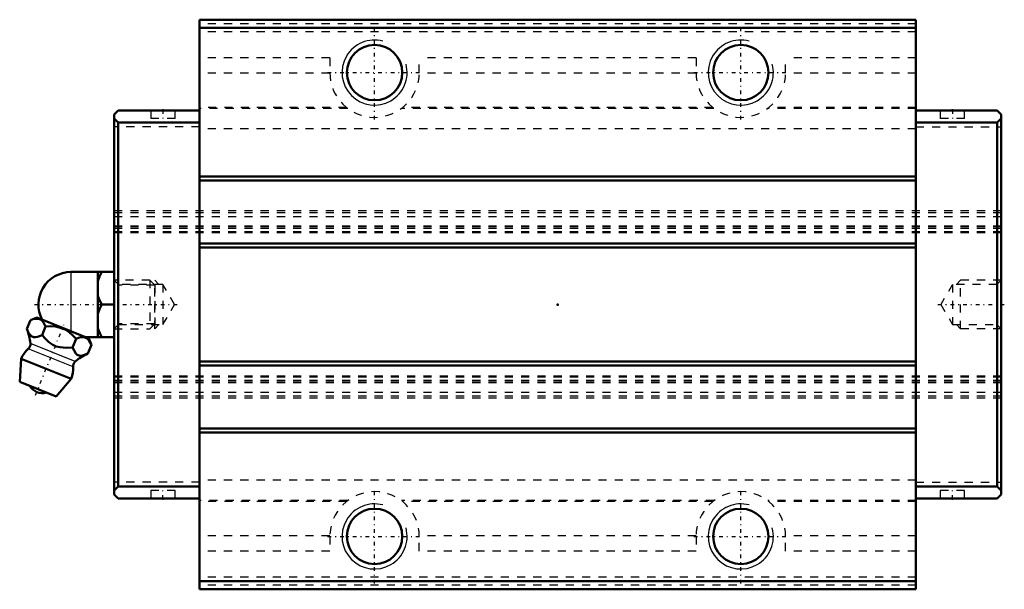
# Model space of a CAD drawing. Header units: millimetres. Extents: x -66 to 55, y -35 to 35.
import ezdxf

# ---------------------------------------------------------------- set-up
doc = ezdxf.new("R2010")
doc.units = ezdxf.units.MM
doc.linetypes.add('Center', pattern=[1.5, 0.45, -0.5, 0.05, -0.5])
doc.linetypes.add('Dashed', pattern=[2, 1, -1])
for name, color, linetype, lineweight in [('2d ConnectionPoints', 7, 'Continuous', 50), ('AM_0', 7, 'Continuous', 50), ('AM_4', 3, 'Continuous', 25), ('AM_5', 3, 'Continuous', 25), ('AM_7', 7, 'Center', 25), ('AM_9', 6, 'Dashed', 25)]:
    doc.layers.add(name, color=color, linetype=linetype, lineweight=lineweight)

# ---------------------------------------------------------------- blocks, each defined once
blk = doc.blocks.new('1_B_M6F_SHS_grease_nipple_joint_0_in_SHS25LC1SS_GK__BLOCK_B_M6F1__4')
at = {"layer": 'AM_0'}
for p, q in [((-59.8, 4), (-54.5, 4)), ((-56.5, 4), (-56.5, -4)), ((-56, 0), (-54.5, 0)), ((-65.22, -3), (-64.79, -1.93)), ((-64.01, -1.6), (-64.79, -1.93)), ((-57.62, -4.18), (-64.01, -1.6)), ((-63.35, -3.76), (-62.92, -2.69)), ((-59.6, -5.27), (-59.17, -4.2)), ((-58.08, -4), (-54.5, -4)), ((-57.29, -4.96), (-57.62, -4.18)), ((-57.73, -6.03), (-57.29, -4.96)), ((-65.9, -6.67), (-66.1, -9.49)), ((-59.78, -9.14), (-65.9, -6.67)), ((-61.61, -11.31), (-66.1, -9.49)), ((-61.61, -11.31), (-59.78, -9.14))]:
    blk.add_line(p, q, dxfattribs=at)
for points in [[(-56, 4), (-56.29, 3.44), (-56.5, 2.85)], [(-56.5, 1.15), (-56.44, 0.96), (-56.25, 0.47), (-56, 0)], [(-56, 0), (-56.29, -0.56), (-56.5, -1.15)], [(-62.92, -2.69), (-63.18, -2.21), (-63.34, -2.01), (-63.54, -1.86), (-63.84, -1.76), (-64.19, -1.75), (-64.49, -1.82), (-64.79, -1.93)], [(-65.22, -3), (-65.04, -3.4), (-64.82, -3.74), (-64.63, -3.91), (-64.41, -4), (-64.16, -4.01), (-63.9, -3.96), (-63.35, -3.76)], [(-59.17, -4.2), (-59.57, -3.79), (-60.01, -3.42), (-60.53, -3.09), (-61.11, -2.85), (-61.71, -2.71), (-62.33, -2.67), (-62.92, -2.69)], [(-56.5, -2.85), (-56.44, -3.04), (-56.25, -3.53), (-56, -4)], [(-63.35, -3.76), (-62.92, -4.23), (-62.5, -4.62), (-62.03, -4.95), (-61.6, -5.15), (-61.14, -5.26), (-60.37, -5.32), (-59.6, -5.27)], [(-57.29, -4.96), (-57.55, -4.48), (-57.72, -4.28), (-57.91, -4.14), (-58.22, -4.03), (-58.57, -4.03), (-58.87, -4.09), (-59.17, -4.2)], [(-59.6, -5.27), (-59.42, -5.67), (-59.2, -6.01), (-59.02, -6.18), (-58.79, -6.27), (-58.55, -6.29), (-58.28, -6.24), (-57.73, -6.03)]]:
    blk.add_lwpolyline(points, dxfattribs=at)
for centre, radius, start, end in [((-59.8, 0), 4, 90, 207.9876), ((-70.77, -5.29), 6, 4.8448, 22.4683), ((-65.58, -4.86), 0.8, 311.9787, 4.8448), ((-62.84, -7.9), 3.3, 131.9787, 158), ((-55.33, -11.53), 6, 113.5458, 131.1552), ((-58.75, -7.62), 0.8, 131.1552, 184.0213), ((-62.84, -7.9), 3.3, 338, 4.0213), ((-63.31, -9.07), 1.82, 210.1342, 285.8658)]:
    blk.add_arc(centre, radius, start, end, dxfattribs=at)
at = {"layer": 'AM_4'}
for p, q in [((-59.8, 4), (-59.8, -3.3)), ((-59.28, -7.01), (-64.79, -4.79)), ((-59.55, -7.67), (-65.05, -5.45))]:
    blk.add_line(p, q, dxfattribs=at)
at = {"layer": 'AM_5', "linetype": 'Dashed'}
for p, q in [((-53.96, 3), (-53.96, -3)), ((-49.5, 2.39), (-53.96, 2.39)), ((-49.5, -2.39), (-53.96, -2.39))]:
    blk.add_line(p, q, dxfattribs=at)
at = {"layer": 'AM_7'}
blk.add_line((-64.16, -11.15), (-60.66, -2.5), dxfattribs=at)
at = {"layer": 'AM_9'}
for p, q in [((-50.11, 3), (-54.5, 3)), ((-50.11, 3), (-50.11, -3)), ((-49.5, 2.39), (-50.11, 3)), ((-49.5, 2.39), (-49.5, -2.39)), ((-50.11, -3), (-49.5, -2.39)), ((-54.5, -3), (-50.11, -3))]:
    blk.add_line(p, q, dxfattribs=at)
blk = doc.blocks.new('2_SHS25LCSSB_M6F1_Slide25_55_0_in_SHS25LC1SS_GK__BLOCK_B_M6F1__4')
at = {"layer": 'AM_0'}
for p, q in [((-44, 35), (-44, -35)), ((44, 35), (-44, 35)), ((44, 34), (-44, 34)), ((44, 35), (44, -35)), ((-54.5, 23.35), (-54, 23.85)), ((-54.5, 23.35), (-54.5, -23.35)), ((-44, 23.85), (-54, 23.85)), ((44, 23.85), (54, 23.85)), ((54.5, 23.35), (54, 23.85)), ((54.5, 23.35), (54.5, -23.35)), ((-54, 22.35), (-54.5, 22.85)), ((-54, -22.35), (-54, 22.35)), ((-44, 22.35), (-54, 22.35)), ((44, 22.35), (54, 22.35)), ((54, 22.35), (54.5, 22.85)), ((54, -22.35), (54, 22.35)), ((44, 15.75), (-44, 15.75)), ((44, 15.25), (-44, 15.25)), ((44, 7.5), (-44, 7.5)), ((44, 7), (-44, 7)), ((44, -7), (-44, -7)), ((44, -7.5), (-44, -7.5)), ((44, -15.25), (-44, -15.25)), ((44, -15.75), (-44, -15.75)), ((-54.5, -22.85), (-54, -22.35)), ((-44, -22.35), (-54, -22.35)), ((44, -22.35), (54, -22.35)), ((54.5, -22.85), (54, -22.35)), ((-54, -23.85), (-54.5, -23.35)), ((-44, -23.85), (-54, -23.85)), ((44, -23.85), (54, -23.85)), ((54, -23.85), (54.5, -23.35)), ((44, -34), (-44, -34)), ((44, -35), (-44, -35))]:
    blk.add_line(p, q, dxfattribs=at)
for centre in [(-22.5, 28.5), (22.5, 28.5), (-22.5, -28.5), (22.5, -28.5)]:
    blk.add_circle(centre, 3.4, dxfattribs=at)
at = {"layer": 'AM_5', "linetype": 'Dashed'}
for p, q in [((-49.5, -3), (-49.5, 3)), ((-49, 2.46), (-49.5, 3)), ((49, 2.46), (49.5, 3)), ((49.5, -3), (49.5, 3)), ((54.5, 3), (49.5, 3)), ((-49, -2.46), (-49.5, -3)), ((49, -2.46), (49.5, -3)), ((54.5, -3), (49.5, -3))]:
    blk.add_line(p, q, dxfattribs=at)
at = {"layer": 'AM_5'}
for centre in [(-22.5, 28.5), (22.5, 28.5), (-22.5, -28.5), (22.5, -28.5)]:
    blk.add_arc(centre, 4, 75, 15, dxfattribs=at)
at = {"layer": 'AM_7'}
for p, q in [((-22.5, 22.73), (-22.5, 34.27)), ((22.5, 22.73), (22.5, 34.27)), ((-28.27, 28.5), (-16.73, 28.5)), ((16.73, 28.5), (28.27, 28.5)), ((-48.5, 23.9), (-48.5, 22.8)), ((48.5, 23.9), (48.5, 22.8)), ((-64.27, 0), (-46.71, 0)), ((46.71, 0), (54.87, 0)), ((-48.5, -23.9), (-48.5, -22.8)), ((-22.5, -34.27), (-22.5, -22.73)), ((22.5, -34.27), (22.5, -22.73)), ((48.5, -23.9), (48.5, -22.8)), ((-28.27, -28.5), (-16.73, -28.5)), ((16.73, -28.5), (28.27, -28.5))]:
    blk.add_line(p, q, dxfattribs=at)
at = {"layer": 'AM_9'}
for p, q in [((44, 34.5), (-44, 34.5)), ((44, 33.5), (-44, 33.5)), ((-28, 30.3), (-44, 30.3)), ((-28, 30.3), (-28, 28.5)), ((17, 30.3), (-17, 30.3)), ((-17, 28.5), (-17, 30.3)), ((17, 30.3), (17, 28.5)), ((44, 30.3), (28, 30.3)), ((28, 28.5), (28, 30.3)), ((-28, 28.43), (-44, 28.43)), ((17, 28.43), (-17, 28.43)), ((44, 28.43), (28, 28.43)), ((-25.95, 24.22), (-44, 24.22)), ((19.05, 24.22), (-19.05, 24.22)), ((44, 24.22), (25.95, 24.22)), ((-50, 23.85), (-50, 22.85)), ((-47, 22.85), (-47, 23.85)), ((-25.8, 24.1), (-44, 24.1)), ((19.2, 24.1), (-19.2, 24.1)), ((44, 24.1), (25.8, 24.1)), ((47, 23.85), (47, 22.85)), ((50, 22.85), (50, 23.85)), ((-44, 21.85), (-54.5, 21.85)), ((-47, 22.85), (-50, 22.85)), ((44, 21.85), (54.5, 21.85)), ((50, 22.85), (47, 22.85)), ((44, 21.6), (-44, 21.6)), ((54.5, 11.5), (-54.5, 11.5)), ((54.5, 11.26), (-54.5, 11.26)), ((54.5, 11.26), (-54.5, 11.26)), ((-54.5, 10.8), (54.5, 10.8)), ((54.5, 9.62), (-54.5, 9.62)), ((54.5, 9.62), (-54.5, 9.62)), ((54.5, 9.54), (-54.5, 9.54)), ((54.5, 9.32), (-54.5, 9.32)), ((54.5, 8.95), (-54.5, 8.95)), ((54.5, 8.8), (-54.5, 8.8)), ((-53.96, 2.46), (-54.5, 3)), ((-48.5, 2.46), (-53.96, 2.46)), ((-53.96, 2.46), (-53.96, -2.46)), ((-47.08, 0), (-48.5, 2.46)), ((-48.5, 2.46), (-48.5, -2.46)), ((48.5, 2.46), (47.08, 0)), ((53.96, 2.46), (48.5, 2.46)), ((48.5, 2.46), (48.5, -2.46)), ((54.5, 3), (53.96, 2.46)), ((53.96, 2.46), (53.96, -2.46)), ((-48.5, -2.46), (-47.08, 0)), ((47.08, 0), (48.5, -2.46)), ((-54.5, -3), (-53.96, -2.46)), ((-53.96, -2.46), (-48.5, -2.46)), ((48.5, -2.46), (53.96, -2.46)), ((53.96, -2.46), (54.5, -3)), ((54.5, -8.8), (-54.5, -8.8)), ((54.5, -8.95), (-54.5, -8.95)), ((54.5, -9.32), (-54.5, -9.32)), ((54.5, -9.54), (-54.5, -9.54)), ((54.5, -9.62), (-54.5, -9.62)), ((54.5, -9.62), (-54.5, -9.62)), ((54.5, -10.8), (-54.5, -10.8)), ((54.5, -11.26), (-54.5, -11.26)), ((54.5, -11.5), (-54.5, -11.5)), ((44, -21.6), (-44, -21.6)), ((-44, -21.85), (-54.5, -21.85)), ((-47, -22.85), (-50, -22.85)), ((-50, -22.85), (-50, -23.85)), ((-47, -23.85), (-47, -22.85)), ((44, -21.85), (54.5, -21.85)), ((50, -22.85), (47, -22.85)), ((47, -22.85), (47, -23.85)), ((50, -23.85), (50, -22.85)), ((-25.8, -24.1), (-44, -24.1)), ((19.2, -24.1), (-19.2, -24.1)), ((44, -24.1), (25.8, -24.1)), ((-25.95, -24.22), (-44, -24.22)), ((19.05, -24.22), (-19.05, -24.22)), ((44, -24.22), (25.95, -24.22)), ((-28, -28.43), (-44, -28.43)), ((-28, -28.5), (-28, -30.3)), ((17, -28.43), (-17, -28.43)), ((-17, -30.3), (-17, -28.5)), ((17, -28.5), (17, -30.3)), ((44, -28.43), (28, -28.43)), ((28, -30.3), (28, -28.5)), ((-28, -30.3), (-44, -30.3)), ((17, -30.3), (-17, -30.3)), ((44, -30.3), (28, -30.3)), ((44, -33.5), (-44, -33.5)), ((44, -34.5), (-44, -34.5))]:
    blk.add_line(p, q, dxfattribs=at)
for centre, start, end in [((-22.5, 28.5), 180, 0), ((22.5, 28.5), 180, 0), ((-22.5, -28.5), 0, 180), ((22.5, -28.5), 0, 180)]:
    blk.add_arc(centre, 5.5, start, end, dxfattribs=at)

msp = doc.modelspace()

# ---------------------------------------------------------------- linework, layer by layer
at = {"layer": '2d ConnectionPoints'}
for p in [(-48.5, 23.85), (48.5, 23.85), (-54.5, 0), (0, 0), (54.5, 0), (-48.5, -23.85), (48.5, -23.85)]:
    msp.add_point(p, dxfattribs=at)

# ---------------------------------------------------------------- block references
for name in ['2_SHS25LCSSB_M6F1_Slide25_55_0_in_SHS25LC1SS_GK__BLOCK_B_M6F1__4', '1_B_M6F_SHS_grease_nipple_joint_0_in_SHS25LC1SS_GK__BLOCK_B_M6F1__4']:
    msp.add_blockref(name, (0, 0))

doc.saveas('drawing.dxf')
